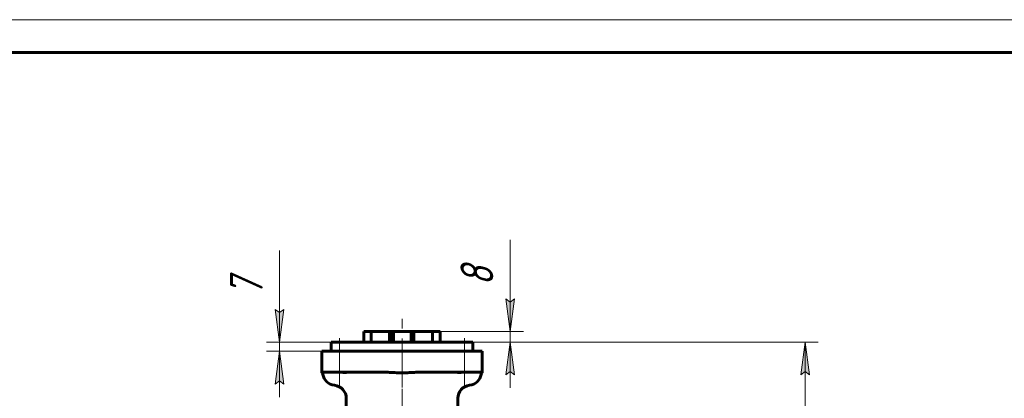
# Model space of a CAD drawing. Header units: millimetres. Extents: x 0 to 595, y -3 to 420.
# Tile 10 of 24: x 150 to 300, y 362 to 420. Entities that reach past the tile are written whole.
import ezdxf

# ---------------------------------------------------------------- set-up
doc = ezdxf.new("R2010")
doc.units = ezdxf.units.MM
for name, pattern in [('K5LT_AXLED', [12, 7.5, -1.5, 1.5, -1.5]), ('K5LT_BASIC', [0]), ('K5LT_THIN', [0])]:
    doc.linetypes.add(name, pattern=pattern)
doc.layers.add('Системный слой', color=7, linetype='Continuous')
doc.layers.add('Системный слой (1)', color=7, linetype='Continuous', true_color=0x6c6c6c)
doc.styles.add('KDIMTEXTSTYLE', font='txt', dxfattribs={"width": 0.96, "oblique": 15, "height": 5})
doc.styles.add('KTEXTSTYLE', font='txt', dxfattribs={"width": 0.96, "height": 5})
doc.dimstyles.new('KDIMSTYLE (0.20)', dxfattribs={"dimtxt": 5, "dimasz": 1, "dimexe": 2, "dimexo": 0, "dimgap": 1, "dimtad": 1, "dimlfac": 5, "dimtxsty": 'KDIMTEXTSTYLE', "dimsah": 1, "dimcen": 0, "dimdle": 1, "dimadec": 0, "dimazin": 0, "dimtfac": 0.667, "dimtmove": 0, "dimatfit": 3, "dimfxl": 1, "dimtvp": 1, "dimtolj": 1, "dimtzin": 0, "dimarcsym": 0})

# ---------------------------------------------------------------- blocks, each defined once
blk = doc.blocks.new('D2')
at = {"layer": 'Системный слой (1)'}
for points in [[(189.71, 370.8), (190.37, 375.8), (189.71, 375.3), (189.05, 375.8)], [(190.37, 364.4), (189.71, 369.4), (189.05, 364.4), (189.71, 364.9)]]:
    blk.add_hatch(color=7, dxfattribs=at).paths.add_polyline_path(points)
at = {"layer": 'Системный слой (1)', "color": 7, "linetype": 'K5LT_THIN', "lineweight": 18, "true_color": 0xffffff}
for p, q in [((189.71, 375.8), (189.71, 384.8)), ((189.71, 370.8), (189.71, 377.8)), ((189.71, 375.3), (189.05, 375.8)), ((189.05, 375.8), (189.71, 370.8)), ((189.71, 370.8), (190.37, 375.8)), ((190.37, 375.8), (189.71, 375.3)), ((189.71, 370.8), (189.71, 375.8)), ((197.56, 370.8), (187.71, 370.8)), ((189.71, 369.4), (189.71, 370.8)), ((197.56, 369.4), (187.71, 369.4)), ((189.71, 369.4), (189.05, 364.4)), ((190.37, 364.4), (189.71, 369.4)), ((189.71, 369.4), (189.71, 362.4)), ((189.05, 364.4), (189.71, 364.9)), ((189.71, 364.9), (190.37, 364.4))]:
    blk.add_line(p, q, dxfattribs=at)
blk.add_wipeout([(188.71, 377.8), (181.33, 377.8), (181.33, 382.6), (188.71, 382.6)]).dxf.layer = 'Системный слой (1)'
at = {"layer": 'Системный слой (1)', "color": 7, "insert": (182.13, 377.8), "char_height": 5, "attachment_point": 1, "rotation": 90, "style": 'KTEXTSTYLE'}
blk.add_mtext('\\fArial|b0|c204|p34;\\H5.0;\\W1.000;\\Q15;\\fGOST Type AU|b0|i0|c204|p34;\\Q15;\\W0.960;7', dxfattribs=at)
blk = doc.blocks.new('KDIMARROW_01')
at = {"layer": 'Системный слой'}
blk.add_hatch(color=0, dxfattribs=at).paths.add_polyline_path([(0, 0), (-5, 0.66), (-4.5, 0), (-5, -0.66)])
at = {"layer": 'Системный слой', "color": 0, "linetype": 'K5LT_THIN', "lineweight": 18}
for p, q in [((-4.5, 0), (-5, 0.66)), ((-5, 0.66), (0, 0)), ((0, 0), (-5, -0.66)), ((-5, -0.66), (-4.5, 0))]:
    blk.add_line(p, q, dxfattribs=at)
at = {"layer": 'Системный слой (1)', "color": 0, "linetype": 'K5LT_THIN', "lineweight": 18}
blk.add_line((208.36, 210.8), (208.16, 210.8), dxfattribs=at)
blk = doc.blocks.new('D3')
at = {"layer": 'Системный слой (1)'}
for points in [[(224.87, 372.4), (225.53, 377.4), (224.87, 376.9), (224.21, 377.4)], [(225.53, 365.8), (224.87, 370.8), (224.21, 365.8), (224.87, 366.3)]]:
    blk.add_hatch(color=7, dxfattribs=at).paths.add_polyline_path(points)
at = {"layer": 'Системный слой (1)', "color": 7, "linetype": 'K5LT_THIN', "lineweight": 18, "true_color": 0xffffff}
for p, q in [((224.87, 377.39), (224.87, 386.39)), ((224.87, 372.4), (224.87, 379.4)), ((224.87, 376.9), (224.21, 377.4)), ((224.21, 377.4), (224.87, 372.4)), ((224.87, 372.4), (225.53, 377.4)), ((225.53, 377.4), (224.87, 376.9)), ((224.87, 372.4), (224.87, 377.4)), ((214.16, 372.4), (226.87, 372.4)), ((224.87, 370.8), (224.87, 372.4)), ((214.16, 370.8), (226.87, 370.8)), ((224.87, 370.8), (224.21, 365.8)), ((225.53, 365.8), (224.87, 370.8)), ((224.87, 370.8), (224.87, 363.8)), ((224.21, 365.8), (224.87, 366.3)), ((224.87, 366.3), (225.53, 365.8))]:
    blk.add_line(p, q, dxfattribs=at)
blk.add_wipeout([(223.87, 379.39), (216.49, 379.39), (216.49, 384.19), (223.87, 384.19)]).dxf.layer = 'Системный слой (1)'
at = {"layer": 'Системный слой (1)', "color": 7, "insert": (217.28, 379.39), "char_height": 5, "attachment_point": 1, "rotation": 90, "style": 'KTEXTSTYLE'}
blk.add_mtext('\\fArial|b0|c204|p34;\\H5.0;\\W1.000;\\Q15;\\fGOST Type AU|b0|i0|c204|p34;\\Q15;\\W0.960;8', dxfattribs=at)
blk = doc.blocks.new('D4')
at = {"layer": 'Системный слой (1)'}
for points in [[(270.45, 365.8), (269.79, 370.8), (269.14, 365.8), (269.79, 366.3)], [(269.79, 210.8), (270.45, 215.8), (269.79, 215.3), (269.14, 215.8)]]:
    blk.add_hatch(color=7, dxfattribs=at).paths.add_polyline_path(points)
at = {"layer": 'Системный слой (1)', "color": 7, "linetype": 'K5LT_THIN', "lineweight": 18, "true_color": 0xffffff}
for p, q in [((219.16, 370.8), (271.79, 370.8)), ((269.14, 365.8), (269.79, 370.8)), ((269.79, 370.8), (270.45, 365.8)), ((269.79, 370.8), (269.79, 210.8)), ((269.79, 366.3), (269.14, 365.8)), ((270.45, 365.8), (269.79, 366.3)), ((269.79, 210.8), (269.14, 215.8)), ((269.14, 215.8), (269.79, 215.3)), ((269.79, 215.3), (270.45, 215.8)), ((270.45, 215.8), (269.79, 210.8)), ((241.56, 210.8), (271.79, 210.8))]:
    blk.add_line(p, q, dxfattribs=at)
blk.add_wipeout([(268.79, 305.13), (261.41, 305.13), (261.41, 316.02), (268.79, 316.02)]).dxf.layer = 'Системный слой (1)'
at = {"layer": 'Системный слой (1)', "color": 7, "insert": (262.21, 305.13), "char_height": 5, "attachment_point": 1, "rotation": 90, "style": 'KTEXTSTYLE'}
blk.add_mtext('\\fArial|b0|c204|p34;\\H5.0;\\W1.000;\\Q15;\\fGOST Type AU|b0|i0|c204|p34;\\Q15;\\W0.960;800', dxfattribs=at)
blk = doc.blocks.new('U88')
at = {"color": 7, "linetype": 'K5LT_THIN', "lineweight": 18, "true_color": 0xffffff}
blk.add_line((0, 420), (594, 420), dxfattribs=at)
at = {"color": 143, "linetype": 'K5LT_BASIC', "lineweight": 60, "true_color": 0x33acca}
blk.add_line((20, 415), (589, 415), dxfattribs=at)

msp = doc.modelspace()

# ---------------------------------------------------------------- linework, layer by layer
at = {"layer": 'Системный слой (1)', "color": 30, "linetype": 'K5LT_AXLED', "lineweight": 18, "true_color": 0xff8000}
for p, q in [((208.3609, 363.8687), (208.3609, 374.402)), ((198.815, 364.202), (198.815, 371.402)), ((217.9068, 364.202), (217.9068, 371.402)), ((208.3609, 356.152), (208.3609, 364.2228))]:
    msp.add_line(p, q, dxfattribs=at)
at = {"layer": 'Системный слой (1)', "color": 143, "linetype": 'K5LT_BASIC', "lineweight": 60, "true_color": 0x33acca}
for p, q in [((202.5618, 370.802), (202.5618, 372.402)), ((202.5618, 372.402), (203.6686, 372.402)), ((203.6686, 370.802), (203.6686, 372.402)), ((203.6686, 372.402), (206.4726, 372.402)), ((206.4726, 372.402), (206.8958, 372.402)), ((206.4726, 370.802), (206.4726, 372.402)), ((206.8958, 372.402), (207.0452, 372.402)), ((206.8958, 370.802), (206.8958, 372.402)), ((207.0452, 372.402), (209.7515, 372.402)), ((207.0452, 370.802), (207.0452, 372.402)), ((209.7515, 372.402), (210.1532, 372.402)), ((209.7515, 370.802), (209.7515, 372.402)), ((210.1532, 370.802), (210.1532, 372.402)), ((210.1532, 372.402), (212.993, 372.402)), ((212.993, 370.802), (212.993, 372.402)), ((212.993, 372.402), (214.1609, 372.402)), ((214.1609, 370.802), (214.1609, 372.402)), ((197.5609, 369.402), (197.5609, 370.802)), ((197.5609, 370.802), (219.1609, 370.802)), ((219.1609, 369.402), (219.1609, 370.802)), ((196.1609, 369.402), (198.1609, 369.402)), ((196.1609, 366.202), (196.1609, 369.402)), ((198.1609, 369.402), (218.5609, 369.402)), ((218.5609, 369.402), (220.5609, 369.402)), ((220.5609, 366.202), (220.5609, 369.402)), ((196.1609, 366.202), (198.1609, 366.202)), ((196.1609, 366.202), (196.1609, 366.1066)), ((198.1609, 366.202), (205.8326, 366.202)), ((210.8892, 366.202), (218.5609, 366.202)), ((218.5609, 366.202), (220.5609, 366.202)), ((220.5609, 366.1066), (220.5609, 366.202)), ((199.8609, 360.4028), (199.8609, 362.2228)), ((216.8609, 360.4028), (216.8609, 362.2228))]:
    msp.add_line(p, q, dxfattribs=at)
for centre, radius, start, end in [((195.9017, 365.802), 0.4, 9.594068, 49.604845), ((198.2681, 366.202), 2, 189.594068, 264.157027), ((218.4537, 366.202), 2, 275.842973, 350.405932), ((220.8201, 365.802), 0.4, 130.395144, 170.405932), ((197.8609, 362.2228), 2, 0, 84.157027), ((218.8609, 362.2228), 2, 95.842973, 180)]:
    msp.add_arc(centre, radius, start, end, dxfattribs=at)
for points, knots in [([(199.9659, 366.202), (199.9437, 366.202), (199.9133, 366.1958), (199.8326, 366.1813), (199.779, 366.1726), (199.7008, 366.1695), (199.6921, 366.1693), (199.6793, 366.169), (199.6752, 366.169), (199.668, 366.169), (199.6648, 366.169), (199.6583, 366.169), (199.6548, 366.169), (199.646, 366.1691), (199.6406, 366.1691), (199.6182, 366.1696), (199.6009, 366.1703), (199.5557, 366.1727), (199.5274, 366.1749), (199.419, 366.1844), (199.3346, 366.1944), (199.2153, 366.201), (199.1847, 366.202), (199.1546, 366.202)], [0.354153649, 0.354153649, 0.354153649, 0.354153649, 0.441477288, 0.441477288, 0.53267253, 0.53267253, 0.543893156, 0.543893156, 0.549056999, 0.549056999, 0.553046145, 0.553046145, 0.557346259, 0.557346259, 0.56412376, 0.56412376, 0.585276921, 0.585276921, 0.618118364, 0.618118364, 0.707659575, 0.707659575, 0.739101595, 0.739101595, 0.739101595, 0.739101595]), ([(210.8892, 366.202), (210.6375, 366.202), (210.3356, 366.1903), (209.815, 366.1636), (209.519, 366.1447), (208.9268, 366.1156), (208.6305, 366.1066), (208.0913, 366.1066), (207.795, 366.1156), (207.2028, 366.1447), (206.9068, 366.1636), (206.3862, 366.1903), (206.0843, 366.202), (205.8326, 366.202)], [2.7700893, 2.7700893, 2.7700893, 2.7700893, 3.14765881, 3.14765881, 3.55207427, 3.55207427, 3.95648974, 3.95648974, 4.3609052, 4.3609052, 4.76532066, 4.76532066, 5.14289017, 5.14289017, 5.14289017, 5.14289017]), ([(217.5672, 366.202), (217.4919, 366.202), (217.4163, 366.1958), (217.2649, 366.1813), (217.1847, 366.1726), (217.0972, 366.1695), (217.0878, 366.1693), (217.0744, 366.169), (217.0702, 366.169), (217.0628, 366.169), (217.0596, 366.169), (217.0531, 366.169), (217.0497, 366.169), (217.0412, 366.1691), (217.036, 366.1691), (217.015, 366.1696), (216.9997, 366.1703), (216.9621, 366.1727), (216.9406, 366.1749), (216.8655, 366.1844), (216.8211, 366.1944), (216.7751, 366.201), (216.7648, 366.202), (216.7559, 366.202)], [0.354153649, 0.354153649, 0.354153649, 0.354153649, 0.441477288, 0.441477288, 0.532672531, 0.532672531, 0.543893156, 0.543893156, 0.549056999, 0.549056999, 0.553046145, 0.553046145, 0.557346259, 0.557346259, 0.56412376, 0.56412376, 0.585276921, 0.585276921, 0.618118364, 0.618118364, 0.707659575, 0.707659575, 0.739101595, 0.739101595, 0.739101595, 0.739101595])]:
    msp.add_open_spline(points, degree=3, knots=knots, dxfattribs=at)

# ---------------------------------------------------------------- next in the draw order: dimensions: what is measured, and where the dimension line sits
at = {"layer": 'Системный слой (1)', "color": 7}
for base, p1, p2, picture, middle in [((224.8706, 370.802), (214.1609, 372.402), (214.1609, 370.802), 'D3', (224.8706, 381.8915)), ((189.713, 369.402), (197.5609, 370.802), (197.5609, 369.402), 'D2', (189.713, 380.2975))]:
    dim = msp.add_linear_dim(base=base, p1=p1, p2=p2, angle=90, dimstyle='KDIMSTYLE (0.20)', override={"dimexo": 0, "dimtoh": 1, "dimpost": '\\fGOST Type AU|b0|c204|p34;\\H5.0;\\W0.960;\\Q15;<>', "dimblk1": 'KDIMARROW_01', "dimblk2": 'KDIMARROW_01', "dimse1": 0, "dimse2": 0, "dimclrt": 7, "dimtol": 1, "dimtp": 0, "dimtm": 0, "dimtdec": 5, "dimtmove": 1, "dimtolj": 1}, dxfattribs=at)
    dim.commit()
    dim.dimension.update_dxf_attribs({"geometry": picture, "text_midpoint": middle, "dimtype": 160})

# ---------------------------------------------------------------- next in the draw order: dimensions: what is measured, and where the dimension line sits
dim = msp.add_linear_dim(base=(269.7943, 370.802), p1=(241.5609, 210.802), p2=(219.1609, 370.802), angle=90, dimstyle='KDIMSTYLE (0.20)', override={"dimexo": 0, "dimpost": '\\fGOST Type AU|b0|c204|p34;\\H5.0;\\W0.960;\\Q15;<>', "dimblk1": 'KDIMARROW_01', "dimblk2": 'KDIMARROW_01', "dimse1": 0, "dimse2": 0, "dimclrt": 7, "dimtol": 1, "dimtp": 0, "dimtm": 0, "dimtdec": 5, "dimtolj": 1}, dxfattribs=at)
dim.commit()
dim.dimension.update_dxf_attribs({"geometry": 'D4', "text_midpoint": (269.7943, 310.802), "dimtype": 160})

# ---------------------------------------------------------------- next in the draw order: block references
msp.add_blockref('U88', (0, 0))

doc.saveas('drawing.dxf')
